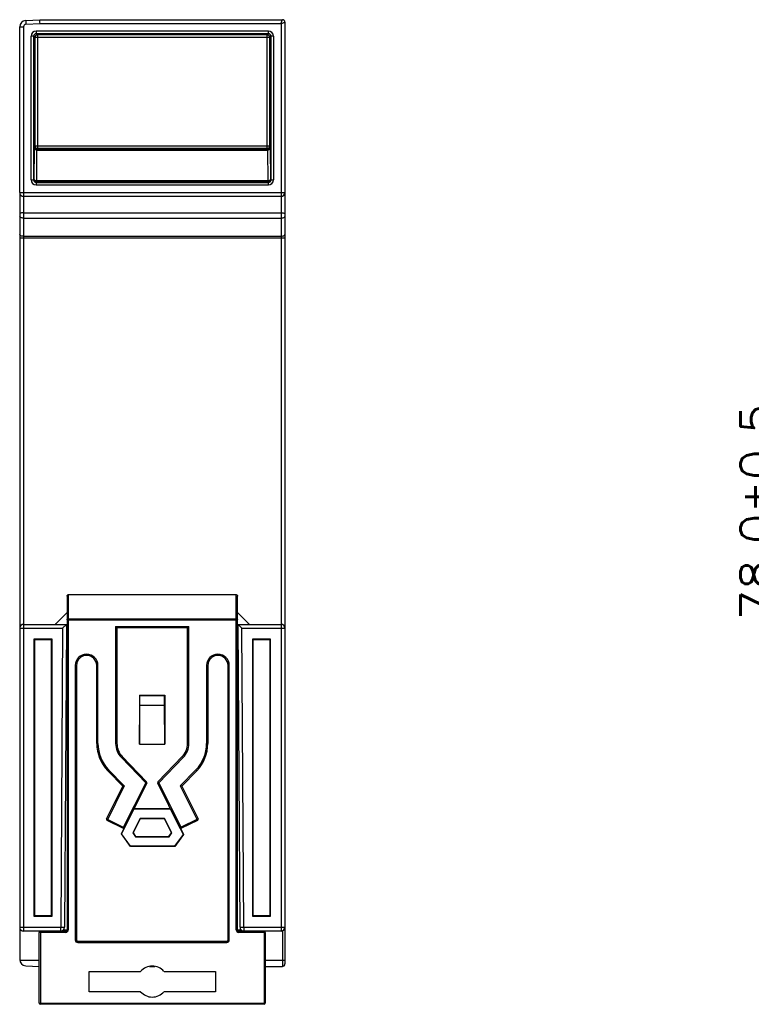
# Model space of a CAD drawing. Extents: x 953 to 1256, y 168 to 424.
# Tile 1 of 25: x 953 to 1011, y 179 to 257. Entities that reach past the tile are written whole.
import ezdxf

# ---------------------------------------------------------------- set-up
doc = ezdxf.new("R2010")
doc.units = 0
doc.header["$LTSCALE"] = 0.5
doc.layers.get('0').update_dxf_attribs({"linetype": 'CONTINUOUS'})
doc.layers.get('Defpoints').update_dxf_attribs({"linetype": 'CONTINUOUS'})
doc.layers.add('DIM', color=2, linetype='CONTINUOUS')
doc.styles.add('ROMANS', font='romans.shx', dxfattribs={"width": 1.13})
doc.dimstyles.new('111', dxfattribs={"dimtxt": 2.5, "dimasz": 3, "dimexe": 1, "dimexo": 2, "dimgap": 1, "dimtad": 3, "dimdec": 1, "dimzin": 0, "dimdsep": 46, "dimtxsty": 'ROMANS', "dimcen": -0.5, "dimclrd": 2, "dimclre": 2, "dimclrt": 2, "dimadec": 0, "dimazin": 0, "dimtfac": 1, "dimtdec": 1, "dimtmove": 0, "dimatfit": 3, "dimfxl": 1, "dimtolj": 1, "dimtzin": 0, "dimarcsym": 0})

# ---------------------------------------------------------------- blocks, each defined once
blk = doc.blocks.new('*D1584')
at = {"layer": 'Defpoints', "color": 0}
for p in [(1030.709, 256.593), (1014.075, 178.593), (1032.709, 178.593)]:
    blk.add_point(p, dxfattribs=at)
at = {"layer": 'DIM', "color": 2, "linetype": 'Continuous', "lineweight": -2}
for p, q in [((1028.709, 256.593), (1013.075, 256.593)), ((1014.075, 253.593), (1014.075, 181.593)), ((1030.709, 178.593), (1013.075, 178.593))]:
    blk.add_line(p, q, dxfattribs=at)
at = {"layer": 'DIM', "color": 2}
for points in [[(1014.575, 253.593), (1013.575, 253.593), (1014.075, 256.593)], [(1013.575, 181.593), (1014.575, 181.593), (1014.075, 178.593)]]:
    blk.add_solid(points, dxfattribs=at)
at = {"layer": 'DIM', "color": 2, "insert": (1011.825, 217.593), "char_height": 2.5, "attachment_point": 5, "rotation": 90, "style": 'ROMANS'}
blk.add_mtext('\\A1;78.0{}{\\C2;%%p0.5}', dxfattribs=at)

msp = doc.modelspace()

# ---------------------------------------------------------------- linework, layer by layer
at = {"color": 7, "linetype": 'Continuous'}
for p, q in [((953.482, 256.035), (953.782, 256.035)), ((953.482, 242.893), (953.482, 256.035)), ((953.782, 256.035), (953.782, 184.393)), ((953.956, 256.534), (955.082, 256.593)), ((953.956, 256.534), (953.972, 256.235)), ((953.972, 256.235), (955.09, 256.293)), ((955.082, 256.593), (974.282, 256.593)), ((955.09, 256.293), (974.182, 256.293)), ((974.182, 256.293), (974.182, 184.393)), ((974.482, 256.393), (974.482, 242.893)), ((954.589, 255.286), (954.389, 255.286)), ((954.389, 243.901), (954.389, 255.286)), ((954.589, 243.901), (954.589, 255.286)), ((954.679, 255.197), (954.589, 255.286)), ((973.285, 255.197), (954.679, 255.197)), ((954.679, 255.197), (954.679, 246.59)), ((973.175, 255.686), (954.789, 255.686)), ((954.789, 255.686), (954.789, 255.486)), ((973.175, 255.486), (954.789, 255.486)), ((954.879, 255.397), (954.789, 255.486)), ((973.085, 255.397), (954.879, 255.397)), ((954.879, 255.397), (954.879, 246.39)), ((973.175, 255.486), (973.085, 255.397)), ((973.085, 246.39), (973.085, 255.397)), ((973.175, 255.486), (973.175, 255.686)), ((973.375, 255.286), (973.285, 255.197)), ((973.285, 246.59), (973.285, 255.197)), ((973.575, 255.286), (973.375, 255.286)), ((973.375, 255.286), (973.375, 243.901)), ((973.575, 255.286), (973.575, 243.901)), ((954.658, 246.569), (954.679, 246.59)), ((954.679, 246.59), (973.285, 246.59)), ((973.285, 246.59), (973.306, 246.569)), ((954.627, 243.938), (954.652, 246.369)), ((954.827, 243.838), (954.852, 246.269)), ((954.852, 246.269), (973.112, 246.269)), ((954.858, 246.369), (954.879, 246.39)), ((954.858, 246.369), (973.107, 246.369)), ((973.085, 246.39), (954.879, 246.39)), ((973.085, 246.39), (973.107, 246.369)), ((973.112, 246.269), (973.137, 243.838)), ((973.312, 246.369), (973.337, 243.938)), ((954.389, 243.901), (954.589, 243.901)), ((954.589, 243.901), (954.627, 243.938)), ((954.789, 243.701), (954.827, 243.738)), ((954.789, 243.701), (973.175, 243.701)), ((954.789, 243.701), (954.789, 243.501)), ((954.789, 243.501), (973.175, 243.501)), ((973.137, 243.838), (954.827, 243.838)), ((954.827, 243.838), (954.827, 243.738)), ((973.137, 243.738), (954.827, 243.738)), ((973.137, 243.738), (973.137, 243.838)), ((973.137, 243.738), (973.175, 243.701)), ((973.175, 243.501), (973.175, 243.701)), ((973.337, 243.938), (973.375, 243.901)), ((973.375, 243.901), (973.575, 243.901)), ((953.482, 242.893), (974.482, 242.893)), ((953.486, 242.875), (953.482, 242.875)), ((953.482, 242.875), (953.482, 182.152)), ((974.182, 242.593), (953.782, 242.593)), ((974.478, 242.875), (974.482, 242.875)), ((974.482, 242.875), (974.482, 181.793)), ((953.782, 241.305), (974.182, 241.305)), ((953.782, 240.882), (974.182, 240.882)), ((953.482, 239.311), (974.482, 239.311)), ((953.782, 239.438), (974.182, 239.438)), ((957.232, 210.928), (957.232, 184.493)), ((957.332, 211.054), (957.332, 184.493)), ((957.332, 211.054), (970.632, 211.054)), ((970.632, 184.493), (970.632, 211.054)), ((970.732, 184.493), (970.732, 210.928)), ((957.232, 209.633), (956.292, 208.693)), ((957.232, 209.062), (970.732, 209.062)), ((957.332, 209.119), (970.632, 209.119)), ((970.732, 209.633), (971.672, 208.693)), ((953.482, 208.393), (956.88, 208.393)), ((953.782, 208.693), (957.182, 208.693)), ((956.382, 208.693), (956.382, 208.783)), ((956.88, 208.393), (956.735, 184.693)), ((956.88, 208.393), (957.182, 208.693)), ((957.182, 208.693), (957.035, 184.692)), ((961.082, 208.533), (961.082, 199.255)), ((961.082, 208.533), (966.882, 208.533)), ((961.082, 208.533), (961.182, 208.433)), ((961.182, 208.433), (961.182, 199.255)), ((961.182, 208.433), (966.782, 208.433)), ((966.782, 208.433), (966.882, 208.533)), ((966.782, 199.255), (966.782, 208.433)), ((966.882, 199.255), (966.882, 208.533)), ((970.929, 184.692), (970.782, 208.693)), ((970.782, 208.693), (974.182, 208.693)), ((971.084, 208.393), (970.782, 208.693)), ((971.229, 184.693), (971.084, 208.393)), ((971.084, 208.393), (974.482, 208.393)), ((971.582, 208.783), (971.582, 208.693)), ((954.638, 207.537), (954.682, 207.493)), ((954.638, 185.55), (954.638, 207.537)), ((954.638, 207.537), (956.026, 207.537)), ((954.682, 185.593), (954.682, 207.493)), ((954.682, 207.493), (955.982, 207.493)), ((956.026, 207.537), (955.982, 207.493)), ((955.982, 207.493), (955.982, 185.593)), ((956.026, 207.537), (956.026, 185.55)), ((971.938, 207.537), (971.982, 207.493)), ((971.938, 185.55), (971.938, 207.537)), ((971.938, 207.537), (973.326, 207.537)), ((971.982, 185.593), (971.982, 207.493)), ((971.982, 207.493), (973.282, 207.493)), ((973.326, 207.537), (973.282, 207.493)), ((973.282, 207.493), (973.282, 185.593)), ((973.326, 207.537), (973.326, 185.55)), ((957.882, 205.433), (957.882, 183.693)), ((957.882, 205.433), (957.982, 205.433)), ((957.982, 205.433), (957.982, 183.693)), ((959.582, 199.255), (959.582, 205.433)), ((959.682, 205.433), (959.582, 205.433)), ((959.682, 199.255), (959.682, 205.433)), ((968.282, 205.433), (968.282, 199.255)), ((968.282, 205.433), (968.382, 205.433)), ((968.382, 205.433), (968.382, 199.255)), ((969.982, 183.693), (969.982, 205.433)), ((970.082, 205.433), (969.982, 205.433)), ((970.082, 183.693), (970.082, 205.433)), ((963.008, 203.067), (962.982, 203.093)), ((962.982, 203.093), (962.982, 199.193)), ((962.982, 203.093), (964.982, 203.093)), ((963.008, 202.293), (963.008, 203.067)), ((963.008, 203.067), (964.956, 203.067)), ((964.956, 203.067), (964.982, 203.093)), ((964.956, 202.293), (964.956, 203.067)), ((964.982, 203.093), (964.982, 199.193)), ((962.982, 199.193), (963.008, 202.293)), ((963.008, 202.293), (964.956, 202.293)), ((964.982, 199.193), (964.956, 202.293)), ((959.682, 199.255), (959.582, 199.255)), ((961.082, 199.255), (961.182, 199.255)), ((962.982, 199.193), (964.982, 199.193)), ((966.882, 199.255), (966.782, 199.255)), ((968.282, 199.255), (968.382, 199.255)), ((961.532, 198.142), (961.604, 198.212)), ((961.532, 198.142), (963.461, 196.148)), ((961.604, 198.212), (963.533, 196.218)), ((964.431, 196.218), (966.36, 198.212)), ((964.503, 196.148), (966.432, 198.142)), ((966.432, 198.142), (966.36, 198.212)), ((960.526, 197.169), (960.454, 197.099)), ((961.644, 195.869), (960.454, 197.099)), ((961.765, 195.888), (960.526, 197.169)), ((967.438, 197.169), (966.199, 195.888)), ((967.51, 197.099), (966.32, 195.869)), ((967.438, 197.169), (967.51, 197.099)), ((960.359, 193.298), (961.644, 195.869)), ((961.765, 195.888), (960.404, 193.164)), ((961.644, 195.869), (961.765, 195.888)), ((963.461, 196.148), (961.656, 192.538)), ((963.55, 196.104), (961.79, 192.583)), ((963.461, 196.148), (963.533, 196.218)), ((963.55, 196.104), (963.461, 196.148)), ((964.503, 196.148), (964.414, 196.104)), ((966.174, 192.583), (964.414, 196.104)), ((964.431, 196.218), (964.503, 196.148)), ((964.503, 196.148), (966.308, 192.538)), ((966.199, 195.888), (967.56, 193.164)), ((966.32, 195.869), (966.199, 195.888)), ((966.32, 195.869), (967.605, 193.298)), ((961.556, 192.095), (962.545, 194.072)), ((962.532, 194.093), (965.432, 194.093)), ((962.539, 194.082), (962.545, 194.072)), ((962.545, 194.072), (965.419, 194.072)), ((965.425, 194.082), (965.419, 194.072)), ((965.419, 194.072), (966.428, 192.055)), ((960.359, 193.298), (961.79, 192.583)), ((961.656, 192.538), (960.404, 193.164)), ((963.013, 193.314), (962.44, 192.168)), ((963.026, 193.293), (962.465, 192.17)), ((963.026, 193.293), (963.013, 193.314)), ((964.951, 193.314), (963.013, 193.314)), ((964.938, 193.293), (963.026, 193.293)), ((964.938, 193.293), (964.951, 193.314)), ((965.499, 192.17), (964.938, 193.293)), ((965.524, 192.168), (964.951, 193.314)), ((967.605, 193.298), (966.174, 192.583)), ((967.56, 193.164), (966.308, 192.538)), ((961.532, 192.093), (961.759, 192.548)), ((961.532, 192.093), (961.556, 192.095)), ((962.257, 191.093), (961.532, 192.093)), ((962.268, 191.114), (961.556, 192.095)), ((962.465, 192.17), (962.44, 192.168)), ((962.44, 192.168), (962.654, 191.872)), ((962.465, 192.17), (962.665, 191.893)), ((962.665, 191.893), (962.654, 191.872)), ((962.665, 191.893), (965.299, 191.893)), ((965.299, 191.893), (965.499, 192.17)), ((965.299, 191.893), (965.31, 191.872)), ((965.31, 191.872), (965.524, 192.168)), ((965.499, 192.17), (965.524, 192.168)), ((966.428, 192.055), (965.746, 191.114)), ((966.452, 192.053), (965.757, 191.093)), ((966.205, 192.548), (966.452, 192.053)), ((966.452, 192.053), (966.428, 192.055)), ((962.257, 191.093), (962.268, 191.114)), ((965.746, 191.114), (962.268, 191.114)), ((962.654, 191.872), (965.31, 191.872)), ((965.757, 191.093), (965.746, 191.114)), ((965.757, 191.093), (962.257, 191.093)), ((954.682, 185.593), (954.638, 185.55)), ((956.026, 185.55), (954.638, 185.55)), ((955.982, 185.593), (954.682, 185.593)), ((956.026, 185.55), (955.982, 185.593)), ((971.982, 185.593), (971.938, 185.55)), ((973.326, 185.55), (971.938, 185.55)), ((973.282, 185.593), (971.982, 185.593)), ((973.326, 185.55), (973.282, 185.593)), ((953.482, 184.693), (956.735, 184.693)), ((957.132, 184.393), (953.782, 184.393)), ((955.032, 178.693), (955.032, 184.293)), ((957.132, 184.293), (955.032, 184.293)), ((955.132, 184.393), (955.132, 178.593)), ((956.735, 184.393), (956.735, 184.693)), ((956.735, 184.693), (957.035, 184.692)), ((956.956, 184.493), (957.332, 184.493)), ((957.132, 184.293), (957.132, 184.393)), ((970.632, 184.493), (971.009, 184.493)), ((970.832, 184.393), (970.832, 184.293)), ((974.182, 184.393), (970.832, 184.393)), ((972.932, 184.293), (970.832, 184.293)), ((970.929, 184.692), (971.229, 184.693)), ((971.229, 184.693), (971.229, 184.393)), ((971.229, 184.693), (974.482, 184.693)), ((972.832, 184.393), (972.832, 178.593)), ((972.932, 184.293), (972.932, 178.693)), ((974.282, 184.411), (974.282, 181.593)), ((957.882, 183.693), (957.982, 183.693)), ((958.082, 183.593), (958.082, 183.493)), ((958.082, 183.593), (969.882, 183.593)), ((958.082, 183.493), (969.882, 183.493)), ((969.882, 183.493), (969.882, 183.593)), ((969.982, 183.693), (970.082, 183.693)), ((953.485, 182.093), (955.032, 182.093)), ((972.932, 182.093), (974.482, 182.093)), ((953.956, 181.652), (955.032, 181.596)), ((958.984, 179.593), (958.984, 181.193)), ((958.984, 181.193), (963.054, 181.193)), ((963.769, 181.593), (964.195, 181.593)), ((964.91, 181.193), (968.98, 181.193)), ((968.98, 181.193), (968.98, 179.593)), ((972.932, 181.593), (974.282, 181.593)), ((963.054, 179.593), (958.984, 179.593)), ((968.98, 179.593), (964.91, 179.593)), ((955.032, 178.693), (972.932, 178.693)), ((972.832, 178.593), (955.132, 178.593))]:
    msp.add_line(p, q, dxfattribs=at)
for centre, radius, start, end in [((953.982, 256.035), 0.5, 93, 180), ((953.982, 256.035), 0.2, 93, 180), ((974.282, 256.393), 0.2, 0, 90), ((954.789, 255.286), 0.4, 90.0019, 179.9981), ((954.789, 255.286), 0.2, 90.02939, 180.0283), ((954.879, 255.197), 0.2, 90.02122, 179.97878), ((973.085, 255.197), 0.2, 0.0033, 89.9967), ((973.175, 255.286), 0.4, 0.00227, 89.99773), ((973.175, 255.286), 0.2, 359.97168, 89.92934), ((954.858, 246.569), 0.2, 180.0033, 269.9967), ((954.879, 246.59), 0.2, 180.0033, 269.9967), ((973.085, 246.59), 0.2, 270.02122, 359.97878), ((973.107, 246.569), 0.2, 270.0033, 359.9967), ((954.789, 243.901), 0.4, 180.00227, 269.99773), ((954.789, 243.901), 0.2, 179.97168, 269.92934), ((954.827, 243.938), 0.2, 180.0033, 269.9967), ((973.137, 243.935), 0.196, 270.05245, 277.5086), ((973.175, 243.901), 0.4, 270.0019, 359.9981), ((973.175, 243.901), 0.2, 270.02939, 0.0283), ((953.782, 242.893), 0.3, 180, 270), ((974.182, 242.893), 0.3, 270, 0), ((953.782, 208.393), 0.3, 90, 180), ((974.182, 208.393), 0.3, 0, 90), ((958.782, 205.433), 0.9, 0, 180), ((958.782, 205.433), 0.8, 0, 180), ((969.182, 205.433), 0.9, 0, 180), ((969.182, 205.433), 0.8, 0, 180), ((962.682, 199.255), 3.1, 180, 224.049), ((962.682, 199.255), 3, 180, 224.049), ((962.682, 199.255), 1.6, 180, 224.049), ((962.682, 199.255), 1.5, 180, 224.049), ((965.282, 199.255), 1.5, 315.951, 0), ((965.282, 199.255), 1.6, 315.951, 0), ((965.282, 199.255), 3, 315.951, 0), ((965.282, 199.255), 3.1, 315.951, 0), ((963.461, 196.148), 0.1, 333.43495, 44.049), ((964.503, 196.148), 0.1, 135.951, 206.56505), ((960.448, 193.254), 0.1, 153.43495, 243.43495), ((967.516, 193.254), 0.1, 296.56505, 26.56505), ((961.7, 192.628), 0.1, 243.43495, 333.43495), ((966.264, 192.628), 0.1, 206.56505, 296.56505), ((953.782, 184.693), 0.3, 180, 270), ((955.132, 184.293), 0.1, 90, 180), ((956.735, 184.693), 0.3, 270, 359.65), ((957.132, 184.493), 0.2, 270, 0), ((957.132, 184.493), 0.1, 270, 0), ((970.832, 184.493), 0.2, 180, 270), ((970.832, 184.493), 0.1, 180, 270), ((971.229, 184.693), 0.3, 180.35, 270), ((972.832, 184.293), 0.1, 0, 90), ((974.182, 184.693), 0.3, 270, 0), ((958.082, 183.693), 0.2, 180, 270), ((958.082, 183.693), 0.1, 180, 270), ((969.882, 183.693), 0.2, 270, 0), ((969.882, 183.693), 0.1, 270, 0), ((953.982, 182.152), 0.5, 180, 267), ((974.282, 181.793), 0.2, 270, 0), ((963.982, 180.393), 1.225, 40.7728, 139.2272), ((963.982, 180.393), 1.225, 220.7728, 319.2272), ((955.132, 178.693), 0.1, 180, 270), ((972.832, 178.693), 0.1, 270, 0)]:
    msp.add_arc(centre, radius, start, end, dxfattribs=at)
at = {"color": 7, "linetype": 'Continuous', "extrusion": (0, 0, -1)}
for centre, start_param, end_param in [((957.332, 210.928), 1.570796, 3.141593), ((970.632, 210.928), -3.141593, -1.570796)]:
    msp.add_ellipse(centre, major_axis=(0, -0.126), ratio=0.793068, start_param=start_param, end_param=end_param, dxfattribs=at)
at = {"color": 7, "linetype": 'Continuous'}
for points, knots in [([(955.09, 256.293), (955.088, 256.364), (955.083, 256.464), (955.084, 256.564), (955.085, 256.593)], [0, 0, 0, 0, 0.707211, 1, 1, 1, 1]), ([(974.182, 256.293), (974.195, 256.331), (974.213, 256.385), (974.236, 256.455), (974.251, 256.501), (974.264, 256.536), (974.272, 256.569), (974.279, 256.578), (974.281, 256.595), (974.282, 256.593)], [0, 0, 0, 0, 0.374244, 0.545522, 0.697714, 0.824542, 0.920176, 0.979745, 1, 1, 1, 1]), ([(974.182, 256.293), (974.219, 256.306), (974.289, 256.329), (974.373, 256.357), (974.425, 256.375), (974.458, 256.385), (974.466, 256.389), (974.484, 256.393), (974.482, 256.393)], [0, 0, 0, 0, 0.374244, 0.697715, 0.824541, 0.920177, 0.979753, 1, 1, 1, 1]), ([(954.652, 246.369), (954.652, 246.396), (954.653, 246.444), (954.654, 246.5), (954.655, 246.535), (954.655, 246.552), (954.657, 246.562), (954.657, 246.568), (954.658, 246.569)], [0, 0, 0, 0, 0.407681, 0.72278, 0.838849, 0.924552, 0.978497, 1, 1, 1, 1]), ([(973.306, 246.569), (973.307, 246.568), (973.307, 246.562), (973.309, 246.552), (973.309, 246.535), (973.31, 246.5), (973.311, 246.444), (973.312, 246.396), (973.312, 246.369)], [0, 0, 0, 0, 0.021459, 0.075313, 0.160908, 0.276891, 0.591967, 1, 1, 1, 1]), ([(954.852, 246.269), (954.826, 246.269), (954.777, 246.275), (954.704, 246.296), (954.653, 246.338), (954.652, 246.369)], [0, 0, 0, 0, 0.322139, 0.610523, 1, 1, 1, 1]), ([(954.858, 246.369), (954.855, 246.368), (954.857, 246.356), (954.853, 246.338), (954.853, 246.306), (954.852, 246.283), (954.852, 246.269)], [0, 0, 0, 0, 0.076679, 0.27846, 0.593078, 1, 1, 1, 1]), ([(973.112, 246.269), (973.112, 246.283), (973.111, 246.306), (973.111, 246.338), (973.107, 246.356), (973.109, 246.368), (973.107, 246.369)], [0, 0, 0, 0, 0.407274, 0.721869, 0.923456, 1, 1, 1, 1]), ([(973.312, 246.369), (973.311, 246.338), (973.26, 246.296), (973.187, 246.275), (973.138, 246.269), (973.112, 246.269)], [0, 0, 0, 0, 0.389477, 0.677861, 1, 1, 1, 1]), ([(954.627, 243.938), (954.628, 243.908), (954.68, 243.865), (954.753, 243.844), (954.802, 243.839), (954.827, 243.838)], [0, 0, 0, 0, 0.389427, 0.677845, 1, 1, 1, 1]), ([(973.137, 243.838), (973.162, 243.839), (973.211, 243.844), (973.284, 243.865), (973.336, 243.908), (973.337, 243.938)], [0, 0, 0, 0, 0.322096, 0.610463, 1, 1, 1, 1]), ([(973.337, 243.938), (973.337, 243.891), (973.301, 243.794), (973.209, 243.746), (973.162, 243.74)], [0, 0, 0, 0, 0.499808, 1, 1, 1, 1]), ([(953.505, 242.67), (953.501, 242.667), (953.489, 242.653), (953.482, 242.635), (953.482, 242.622)], [0, 0, 0, 0, 0.282704, 1, 1, 1, 1]), ([(953.553, 242.704), (953.548, 242.701), (953.531, 242.692), (953.515, 242.68), (953.505, 242.67)], [0, 0, 0, 0, 0.276333, 1, 1, 1, 1]), ([(974.411, 242.704), (974.416, 242.701), (974.433, 242.692), (974.449, 242.68), (974.459, 242.67)], [0, 0, 0, 0, 0.276455, 1, 1, 1, 1]), ([(974.459, 242.67), (974.463, 242.667), (974.475, 242.653), (974.482, 242.635), (974.482, 242.622)], [0, 0, 0, 0, 0.282704, 1, 1, 1, 1]), ([(953.782, 241.305), (953.744, 241.305), (953.67, 241.298), (953.565, 241.273), (953.482, 241.22), (953.482, 241.178)], [0, 0, 0, 0, 0.336995, 0.632815, 1, 1, 1, 1]), ([(974.182, 241.305), (974.22, 241.305), (974.294, 241.298), (974.399, 241.273), (974.482, 241.22), (974.482, 241.178)], [0, 0, 0, 0, 0.336995, 0.632815, 1, 1, 1, 1]), ([(953.782, 240.882), (953.744, 240.882), (953.67, 240.889), (953.565, 240.914), (953.482, 240.967), (953.482, 241.009)], [0, 0, 0, 0, 0.336995, 0.632815, 1, 1, 1, 1]), ([(974.182, 240.882), (974.22, 240.882), (974.294, 240.889), (974.399, 240.914), (974.482, 240.967), (974.482, 241.009)], [0, 0, 0, 0, 0.336995, 0.632815, 1, 1, 1, 1]), ([(953.782, 239.438), (953.744, 239.438), (953.67, 239.445), (953.565, 239.47), (953.482, 239.523), (953.482, 239.565)], [0, 0, 0, 0, 0.336995, 0.632815, 1, 1, 1, 1]), ([(974.182, 239.438), (974.238, 239.438), (974.335, 239.449), (974.43, 239.487), (974.459, 239.516)], [0, 0, 0, 0, 0.574914, 1, 1, 1, 1]), ([(974.459, 239.516), (974.463, 239.52), (974.475, 239.534), (974.482, 239.552), (974.482, 239.565)], [0, 0, 0, 0, 0.282704, 1, 1, 1, 1]), ([(957.232, 209.062), (957.232, 209.07), (957.239, 209.087), (957.262, 209.105), (957.295, 209.117), (957.319, 209.119), (957.332, 209.119)], [0, 0, 0, 0, 0.185769, 0.41422, 0.692028, 1, 1, 1, 1]), ([(970.632, 209.119), (970.645, 209.119), (970.669, 209.117), (970.702, 209.105), (970.725, 209.087), (970.732, 209.07), (970.732, 209.062)], [0, 0, 0, 0, 0.307983, 0.585794, 0.814232, 1, 1, 1, 1])]:
    msp.add_open_spline(points, degree=3, knots=knots, dxfattribs=at)

# ---------------------------------------------------------------- dimensions: what is measured, and where the dimension line sits
at = {"layer": 'DIM', "linetype": 'Continuous'}
dim = msp.add_linear_dim(base=(1014.075, 178.593), p1=(1030.709, 256.593), p2=(1032.709, 178.593), angle=90, text='<>{}{\\C2;%%p0.5}', dimstyle='111', override={"dimtxsty": 'ROMANS'}, dxfattribs=at)
dim.commit()
dim.dimension.update_dxf_attribs({"geometry": '*D1584', "text_midpoint": (1014.075, 217.593), "dimtype": 160})

doc.saveas('drawing.dxf')
